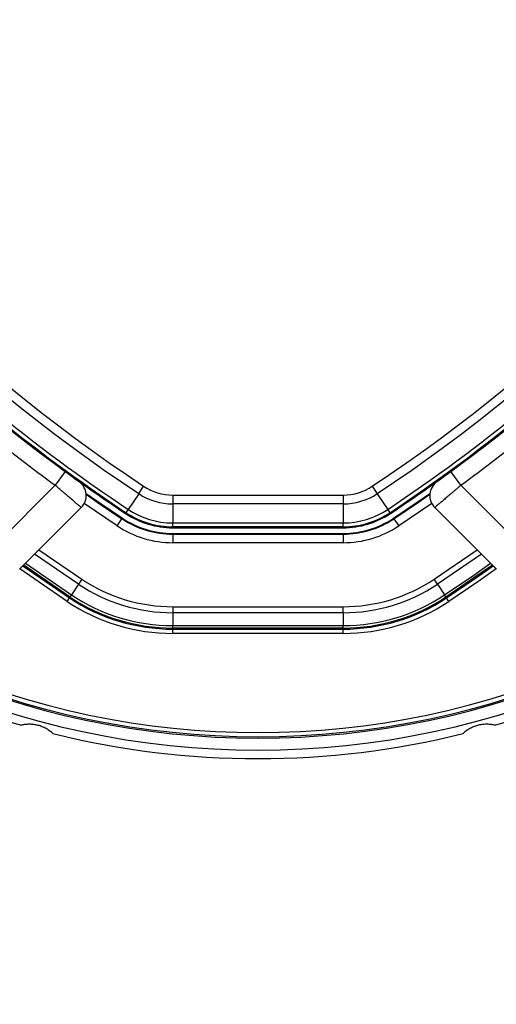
# Model space of a CAD drawing. Header units: millimetres. Extents: x 20 to 22981, y 40 to 19992.
# Tile 86 of 143: x 6723 to 6835, y 14438 to 14669. Entities that reach past the tile are written whole.
import ezdxf

# ---------------------------------------------------------------- set-up
doc = ezdxf.new("R2010")
doc.units = ezdxf.units.MM
doc.header["$LTSCALE"] = 2
doc.layers.add('COMPONENT_GEOMETRY', color=7, linetype='Continuous')
doc.styles.add('SLDTEXTSTYLE0', font='TXT', dxfattribs={"width": 0.75})
doc.dimstyles.new('SLDDIMSTYLE0', dxfattribs={"dimtxt": 100, "dimasz": 6.604, "dimexe": 0, "dimexo": 0.0625, "dimgap": 25, "dimtad": 0, "dimtih": 1, "dimtoh": 1, "dimdec": 0, "dimrnd": 1e-09, "dimzin": 12, "dimdsep": 46, "dimtxsty": 'SLDTEXTSTYLE0', "dimsah": 1, "dimcen": 0.09, "dimadec": 0, "dimazin": 3, "dimtfac": 1, "dimtdec": 0, "dimtofl": 0, "dimtmove": 0, "dimatfit": 3, "dimfxl": 1, "dimfrac": 2, "dimtolj": 1, "dimtzin": 12, "dimarcsym": 0})

# ---------------------------------------------------------------- blocks, each defined once
blk = doc.blocks.new('_D_3')
at = {"layer": 'COMPONENT_GEOMETRY', "color": 7}
for p, q in [((7626.61, 16889.95), (7596.14, 16889.95)), ((7596.14, 16889.95), (7596.14, 16731.2)), ((7993.13, 16889.95), (8023.6, 16889.95)), ((8023.6, 16889.95), (8023.6, 16731.2)), ((6620.49, 11970.81), (6620.49, 16752.27)), ((6938.09, 11970.81), (6938.09, 16752.27)), ((6620.49, 16745.92), (6938.09, 16745.92)), ((6938.09, 16745.92), (7543.59, 16745.92)), ((7596.14, 16731.2), (7626.61, 16731.2)), ((8023.6, 16731.2), (7993.13, 16731.2))]:
    blk.add_line(p, q, dxfattribs=at)
for points in [[(6620.49, 16745.92), (6627.09, 16744.91), (6627.09, 16746.94)], [(6938.09, 16745.92), (6931.49, 16746.94), (6931.49, 16744.91)]]:
    blk.add_solid(points, dxfattribs=at)
at = {"layer": 'COMPONENT_GEOMETRY', "color": 7, "char_height": 100, "attachment_point": 1, "style": 'SLDTEXTSTYLE0'}
for s, insert in [('6.25in', (7626.61, 16860.11)), ('159mm', (7574.04, 16710.49))]:
    blk.add_mtext(s, dxfattribs=dict(at, insert=insert))

msp = doc.modelspace()

# ---------------------------------------------------------------- linework, layer by layer
at = {"color": 7, "linetype": 'Continuous', "lineweight": 25}
for p, q in [((6730.92, 14565.29), (6734.1, 14562.92)), ((6824.47, 14562.92), (6827.66, 14565.29)), ((6734.1, 14562.92), (6731.74, 14559.7)), ((6826.84, 14559.7), (6824.47, 14562.92)), ((6717.72, 14545.69), (6731.74, 14559.7)), ((6751.33, 14557.74), (6748.87, 14554.04)), ((6751.33, 14557.74), (6752.48, 14559.48)), ((6806.09, 14559.48), (6807.25, 14557.74)), ((6807.25, 14557.74), (6809.71, 14554.04)), ((6826.84, 14559.7), (6840.85, 14545.69)), ((6759.31, 14557.41), (6799.26, 14557.41)), ((6759.31, 14557.41), (6759.31, 14555.33)), ((6799.26, 14557.41), (6799.26, 14555.33)), ((6737.84, 14554.49), (6723.38, 14540.03)), ((6748.36, 14553.28), (6748.24, 14553.09)), ((6748.36, 14553.28), (6748.87, 14554.04)), ((6799.26, 14555.33), (6759.31, 14555.33)), ((6759.31, 14555.33), (6759.31, 14550.88)), ((6799.26, 14555.33), (6799.26, 14550.88)), ((6809.71, 14554.04), (6810.22, 14553.28)), ((6810.22, 14553.28), (6810.34, 14553.09)), ((6835.2, 14540.03), (6820.74, 14554.49)), ((6746.3, 14550.18), (6747.4, 14551.84)), ((6747.5, 14551.99), (6747.4, 14551.84)), ((6759.31, 14550.88), (6799.26, 14550.88)), ((6759.31, 14549.97), (6759.31, 14550.88)), ((6799.26, 14549.97), (6799.26, 14550.88)), ((6811.08, 14551.99), (6811.17, 14551.84)), ((6811.17, 14551.84), (6812.28, 14550.18)), ((6799.26, 14549.97), (6759.31, 14549.97)), ((6759.31, 14549.97), (6759.31, 14549.75)), ((6759.31, 14549.75), (6799.26, 14549.75)), ((6799.26, 14549.97), (6799.26, 14549.75)), ((6759.31, 14548.42), (6759.31, 14548.24)), ((6759.31, 14548.42), (6799.26, 14548.42)), ((6759.31, 14548.24), (6759.31, 14546.24)), ((6759.31, 14548.24), (6799.26, 14548.24)), ((6799.26, 14546.24), (6759.31, 14546.24)), ((6799.26, 14548.42), (6799.26, 14548.24)), ((6799.26, 14548.24), (6799.26, 14546.24)), ((6737.99, 14537.68), (6737.2, 14536.51)), ((6821.38, 14536.51), (6820.59, 14537.68)), ((6737.2, 14536.51), (6735.54, 14534.01)), ((6821.38, 14536.51), (6823.04, 14534.01)), ((6734.52, 14532.48), (6735.08, 14533.31)), ((6735.22, 14533.52), (6735.08, 14533.31)), ((6735.22, 14533.52), (6735.54, 14534.01)), ((6823.36, 14533.52), (6823.04, 14534.01)), ((6823.36, 14533.52), (6823.5, 14533.31)), ((6824.05, 14532.48), (6823.5, 14533.31)), ((6759.31, 14531.24), (6799.26, 14531.24)), ((6759.31, 14531.24), (6759.31, 14529.82)), ((6799.26, 14529.82), (6799.26, 14531.24)), ((6799.26, 14529.82), (6759.31, 14529.82)), ((6759.31, 14529.82), (6759.31, 14526.82)), ((6799.26, 14529.82), (6799.26, 14526.82)), ((6759.31, 14526.82), (6799.26, 14526.82)), ((6759.31, 14526.24), (6759.31, 14526.82)), ((6799.26, 14526.24), (6759.31, 14526.24)), ((6759.31, 14526.24), (6759.31, 14525.99)), ((6759.31, 14525.99), (6799.26, 14525.99)), ((6759.31, 14524.99), (6759.31, 14525.99)), ((6799.26, 14526.24), (6799.26, 14526.82)), ((6799.26, 14526.24), (6799.26, 14525.99)), ((6799.26, 14524.99), (6799.26, 14525.99)), ((6799.26, 14524.99), (6759.31, 14524.99))]:
    msp.add_line(p, q, dxfattribs=at)
at = {"color": 8, "linetype": 'Continuous', "lineweight": 25}
for p, q in [((6746.3, 14550.18), (6738.55, 14555.46)), ((6820.02, 14555.46), (6812.28, 14550.18)), ((6727.93, 14544.58), (6737.99, 14537.68)), ((6820.59, 14537.68), (6830.64, 14544.58)), ((6737.2, 14536.51), (6726.92, 14543.57)), ((6831.66, 14543.57), (6821.38, 14536.51)), ((6734.52, 14532.48), (6723.45, 14540.1)), ((6724.17, 14540.82), (6735.08, 14533.31)), ((6735.22, 14533.52), (6724.35, 14541)), ((6724.77, 14541.42), (6735.54, 14534.01))]:
    msp.add_line(p, q, dxfattribs=at)
at = {"color": 7, "linetype": 'Continuous', "lineweight": 25, "flags": 128}
for points in [[(6738.98, 14557.82), (6741.71, 14555.92), (6747.5, 14551.99)], [(6811.08, 14551.99), (6816.87, 14555.92), (6819.6, 14557.82)], [(6739, 14557.59), (6741.62, 14555.76), (6747.4, 14551.84)], [(6811.17, 14551.84), (6816.95, 14555.76), (6819.58, 14557.59)], [(6823.5, 14533.31), (6830.25, 14537.9), (6834.41, 14540.82)]]:
    msp.add_lwpolyline(points, dxfattribs=at)
at = {"color": 8, "linetype": 'Continuous', "lineweight": 25, "flags": 128}
for points in [[(6823.04, 14534.01), (6829.91, 14538.67), (6833.81, 14541.42)], [(6834.23, 14541), (6830.16, 14538.14), (6823.36, 14533.52)], [(6835.13, 14540.1), (6830.82, 14537.08), (6824.05, 14532.48)]]:
    msp.add_lwpolyline(points, dxfattribs=at)
at = {"color": 7, "linetype": 'Continuous', "lineweight": 25}
for centre, radius, start, end in [((6779.29, 14695.64), 198, 335.8585, 114.1415), ((6779.29, 14695.64), 195.2, 336.1724, 113.8276), ((6969.78, 14886.14), 392.33, 213.6328, 236.3672), ((6588.79, 14886.14), 392.33, 303.6328, 326.3672), ((6969.78, 14886.14), 394.42, 213.6328, 236.3672), ((6588.79, 14886.14), 394.42, 303.6328, 326.3672), ((6969.78, 14886.14), 399.78, 213.6328, 236.3672), ((6969.78, 14886.14), 398.86, 213.6328, 236.3672), ((6588.79, 14886.14), 398.86, 303.6328, 326.3672), ((6588.79, 14886.14), 399.78, 303.6328, 326.3672), ((6969.78, 14886.14), 400, 228.1529, 236.3672), ((6588.79, 14886.14), 400, 303.6328, 311.8471), ((6970.89, 14885.31), 404, 227.9276, 233.7036), ((6587.69, 14885.31), 404, 306.2964, 312.0724), ((6969.78, 14886.14), 400, 229.1474, 236.3672), ((6588.79, 14886.14), 400, 303.6328, 310.8526), ((6735.01, 14557.32), 4, 315, 54.2779), ((6823.57, 14557.32), 4, 125.7221, 225), ((6759.31, 14569.75), 14.42, 236.3672, 270), ((6759.31, 14569.75), 12.33, 236.3672, 270), ((6799.26, 14569.75), 12.33, 270, 303.6328), ((6799.26, 14569.75), 14.42, 270, 303.6328), ((6759.31, 14569.75), 20, 236.3672, 270), ((6759.31, 14569.75), 19.78, 236.3672, 270), ((6759.31, 14569.75), 18.86, 236.3672, 270), ((6799.26, 14569.75), 18.86, 270, 303.6328), ((6799.26, 14569.75), 19.78, 270, 303.6328), ((6799.26, 14569.75), 20, 270, 303.6328), ((6759.31, 14569.75), 21.5, 236.3672, 270), ((6759.31, 14569.75), 21.33, 236.3672, 270), ((6799.26, 14569.75), 21.33, 270, 303.6328), ((6799.26, 14569.75), 21.5, 270, 303.6328), ((6759.31, 14569.75), 23.5, 236.3672, 270), ((6799.26, 14569.75), 23.5, 270, 303.6328), ((6759.31, 14569.75), 38.51, 236.3672, 270), ((6799.26, 14569.75), 38.51, 270, 303.6328), ((6759.31, 14569.75), 39.92, 236.3672, 270), ((6799.26, 14569.75), 39.92, 270, 303.6328), ((6759.31, 14569.75), 44.76, 236.3672, 270), ((6759.31, 14569.75), 43.76, 236.3672, 270), ((6759.31, 14569.75), 43.51, 236.3672, 270), ((6759.31, 14569.75), 42.92, 236.3672, 270), ((6799.26, 14569.75), 42.92, 270, 303.6328), ((6799.26, 14569.75), 43.51, 270, 303.6328), ((6799.26, 14569.75), 43.76, 270, 303.6328), ((6799.26, 14569.75), 44.76, 270, 303.6328), ((6779.29, 14695.64), 195.2, 246.1724, 293.8276), ((6779.29, 14695.64), 198, 245.8585, 294.1415), ((6779.29, 14695.64), 200, 245.6403, 253.9094), ((6779.29, 14695.64), 200, 286.0906, 294.3597), ((6779.29, 14695.64), 200, 256.0906, 283.9094)]:
    msp.add_arc(centre, radius, start, end, dxfattribs=at)
at = {"color": 8, "linetype": 'Continuous', "lineweight": 25}
for radius, start, end in [(195.2, 336.1724, 113.8276), (194.87, 336.2097, 113.7903), (193.87, 336.3244, 113.6756), (194.87, 246.2097, 293.7903), (193.87, 246.3244, 293.6756)]:
    msp.add_arc((6779.29, 14695.64), radius, start, end, dxfattribs=at)
at = {"color": 7, "linetype": 'Continuous', "lineweight": 25}
for points, knots in [([(6734.1, 14562.92), (6734.36, 14562.74), (6734.97, 14562.29), (6735.88, 14561.62), (6736.69, 14561.04), (6737.24, 14560.64), (6737.31, 14560.59), (6737.35, 14560.57)], [0, 0, 0, 0, 0.148936, 0.363368, 0.575824, 0.787673, 1, 1, 1, 1]), ([(6821.23, 14560.57), (6821.24, 14560.58), (6821.28, 14560.6), (6821.66, 14560.87), (6822.39, 14561.4), (6823.37, 14562.12), (6824.11, 14562.65), (6824.47, 14562.92)], [0, 0, 0, 0, 0.1333054, 0.3485058, 0.5656023, 0.7830431, 1, 1, 1, 1]), ([(6737.84, 14554.49), (6737.83, 14554.5), (6737.8, 14554.52), (6737.66, 14554.65), (6737.51, 14554.77), (6737.32, 14554.93), (6737.1, 14555.12), (6736.84, 14555.34), (6736.44, 14555.68), (6735.97, 14556.08), (6735.45, 14556.52), (6735.03, 14556.88), (6734.59, 14557.25), (6734.13, 14557.65), (6733.65, 14558.06), (6733.2, 14558.44), (6732.68, 14558.89), (6732.21, 14559.29), (6731.86, 14559.6), (6731.74, 14559.7)], [0, 0, 0, 0, 0.104593, 0.158238, 0.212273, 0.264511, 0.317107, 0.370256, 0.424162, 0.52923, 0.582543, 0.636615, 0.689328, 0.742403, 0.796624, 0.85124, 0.888218, 0.962581, 1, 1, 1, 1]), ([(6826.84, 14559.7), (6826.67, 14559.55), (6826.33, 14559.26), (6825.82, 14558.82), (6825.31, 14558.39), (6824.81, 14557.96), (6824.33, 14557.55), (6823.86, 14557.15), (6823.42, 14556.77), (6823, 14556.41), (6822.61, 14556.08), (6822.25, 14555.78), (6821.92, 14555.5), (6821.53, 14555.17), (6821.22, 14554.9), (6820.99, 14554.71), (6820.86, 14554.59), (6820.76, 14554.51), (6820.74, 14554.5), (6820.74, 14554.49)], [0, 0, 0, 0, 0.0533264, 0.1070281, 0.1619143, 0.2172101, 0.2706237, 0.3244151, 0.3794009, 0.4348002, 0.4881079, 0.5417934, 0.5966732, 0.6519669, 0.7583201, 0.8123113, 0.8670985, 0.9331832, 1, 1, 1, 1]), ([(6731.21, 14501.51), (6730.98, 14501.71), (6730.5, 14502.13), (6729.66, 14502.68), (6728.72, 14503.13), (6727.75, 14503.45), (6726.76, 14503.65), (6725.79, 14503.71), (6724.8, 14503.67), (6724.17, 14503.54), (6723.86, 14503.48)], [0, 0, 0, 0, 0.125658, 0.254213, 0.380096, 0.510315, 0.625689, 0.744467, 0.870637, 1, 1, 1, 1]), ([(6834.72, 14503.48), (6834.41, 14503.54), (6833.79, 14503.67), (6832.79, 14503.71), (6831.75, 14503.64), (6830.75, 14503.43), (6829.8, 14503.1), (6828.92, 14502.68), (6828.09, 14502.14), (6827.61, 14501.72), (6827.37, 14501.51)], [0, 0, 0, 0, 0.125658, 0.254213, 0.380096, 0.510315, 0.625689, 0.744467, 0.870637, 1, 1, 1, 1])]:
    msp.add_open_spline(points, degree=3, knots=knots, dxfattribs=at)

# ---------------------------------------------------------------- dimensions: what is measured, and where the dimension line sits
at = {"layer": 'COMPONENT_GEOMETRY', "color": 7}
dim = msp.add_linear_dim(base=(6938.09, 16745.92), p1=(6620.49, 11968.27), p2=(6938.09, 11968.27), dimstyle='SLDDIMSTYLE0', dxfattribs=at)
dim.commit()
dim.dimension.update_dxf_attribs({"geometry": '_D_3', "text_midpoint": (7809.87, 16745.92), "dimtype": 160})

doc.saveas('drawing.dxf')
